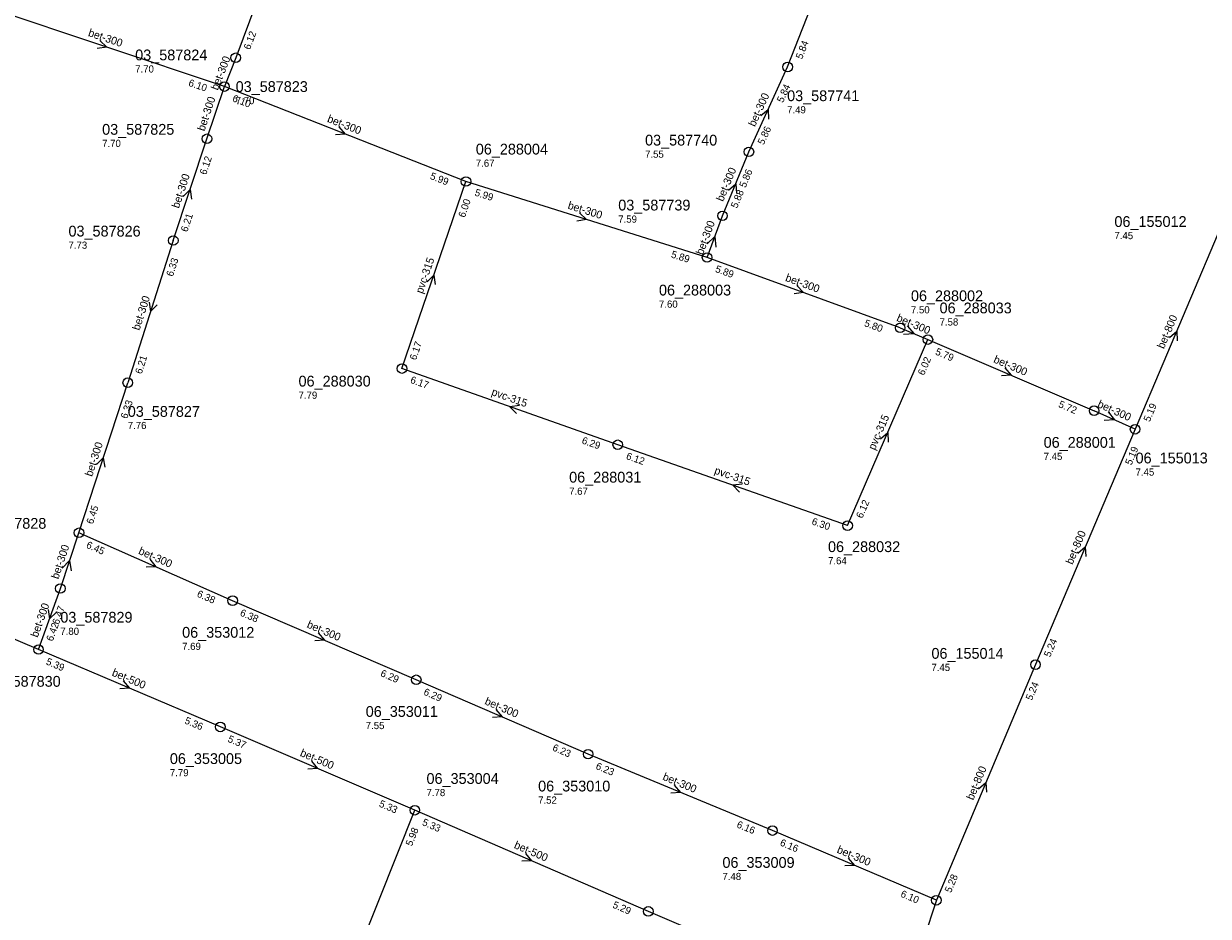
# Model space of a CAD drawing. Header units: metres. Extents: x 165198 to 166142, y 447057 to 448598.
# Tile 6 of 29: x 165412 to 165610, y 447423 to 447572. Entities that reach past the tile are written whole.
import ezdxf

# ---------------------------------------------------------------- set-up
doc = ezdxf.new("R2010")
doc.units = ezdxf.units.M

msp = doc.modelspace()

# ---------------------------------------------------------------- linework, layer by layer
at = {"layer": 'CON_BxH300x300mm', "linetype": 'Continuous'}
for points in [[(165539.438, 447564.301), (165549.055, 447588.837)], [(165454.302, 447584.665), (165447.261, 447565.835)], [(165445.392, 447561.027), (165406.066, 447574.168)], [(165447.261, 447565.835), (165445.392, 447561.027)], [(165532.974, 447550.139), (165539.438, 447564.301)], [(165442.458, 447552.323), (165445.392, 447561.027)], [(165485.716, 447545.182), (165445.392, 447561.027)], [(165436.841, 447535.34), (165442.458, 447552.323)], [(165528.562, 447539.455), (165532.974, 447550.139)], [(165525.989, 447532.496), (165485.716, 447545.182)], [(165525.989, 447532.496), (165528.562, 447539.455)], [(165436.841, 447535.34), (165429.239, 447511.602)], [(165558.23, 447520.761), (165525.989, 447532.496)], [(165558.23, 447520.761), (165562.859, 447518.796)], [(165562.859, 447518.796), (165590.624, 447506.928)], [(165421.089, 447486.553), (165429.239, 447511.602)], [(165597.457, 447503.833), (165590.624, 447506.928)], [(165417.98, 447477.246), (165421.089, 447486.553)], [(165446.754, 447475.215), (165421.089, 447486.553)], [(165414.342, 447467.064), (165417.98, 447477.246)], [(165477.409, 447462.01), (165446.754, 447475.215)], [(165506.121, 447449.589), (165477.409, 447462.01)], [(165536.909, 447436.836), (165506.121, 447449.589)], [(165458.921, 447394.476), (165477.179, 447440.244)], [(165564.272, 447425.214), (165536.909, 447436.836)]]:
    msp.add_lwpolyline(points, dxfattribs=at)
at = {"layer": 'CON_BxH315x315mm', "linetype": 'Continuous'}
for points in [[(165475.033, 447513.961), (165485.716, 447545.182)], [(165549.454, 447487.741), (165562.859, 447518.796)], [(165511.067, 447501.238), (165475.033, 447513.961)], [(165549.454, 447487.741), (165511.067, 447501.238)]]:
    msp.add_lwpolyline(points, dxfattribs=at)
at = {"layer": 'CON_BxH500x500mm', "linetype": 'Continuous'}
for points in [[(165414.342, 447467.064), (165395.183, 447475.168)], [(165444.703, 447454.137), (165414.342, 447467.064)], [(165477.179, 447440.244), (165444.703, 447454.137)], [(165516.176, 447423.351), (165477.179, 447440.244)], [(165557.796, 447405.522), (165516.176, 447423.351)]]:
    msp.add_lwpolyline(points, dxfattribs=at)
at = {"layer": 'CON_BxH800x800mm', "linetype": 'Continuous'}
for points in [[(165611.355, 447536.546), (165597.457, 447503.833)], [(165597.457, 447503.833), (165580.83, 447464.545)], [(165580.83, 447464.545), (165564.272, 447425.214)], [(165564.272, 447425.214), (165557.796, 447405.522)]]:
    msp.add_lwpolyline(points, dxfattribs=at)
at = {"layer": 'NOD_inspectieput'}
for centre in [(165447.26, 447565.84), (165539.44, 447564.3), (165445.39, 447561.03), (165442.46, 447552.32), (165532.97, 447550.14), (165485.72, 447545.18), (165528.56, 447539.46), (165436.84, 447535.34), (165525.99, 447532.5), (165558.23, 447520.76), (165562.86, 447518.8), (165475.03, 447513.96), (165429.24, 447511.6), (165590.62, 447506.93), (165597.46, 447503.83), (165511.07, 447501.24), (165549.45, 447487.74), (165421.09, 447486.55), (165417.98, 447477.25), (165446.75, 447475.22), (165414.34, 447467.06), (165580.83, 447464.54), (165477.41, 447462.01), (165444.7, 447454.14), (165506.12, 447449.59), (165477.18, 447440.24), (165536.91, 447436.84), (165516.18, 447423.35), (165564.27, 447425.21)]:
    msp.add_circle(centre, 0.8, dxfattribs=at)
at = {"layer": 'PIJL'}
for points in [[(165424.59, 447568.74), (165425.73, 447567.6), (165424.14, 447567.37)], [(165534.95, 447556.21), (165536.21, 447557.22), (165536.26, 447555.61)], [(165464.48, 447554.3), (165465.55, 447553.1), (165463.95, 447552.96)], [(165529.55, 447543.74), (165530.77, 447544.8), (165530.88, 447543.19)], [(165438.51, 447542.69), (165439.65, 447543.83), (165439.88, 447542.24)], [(165504.7, 447539.96), (165505.85, 447538.84), (165504.26, 447538.58)], [(165526, 447534.78), (165527.28, 447535.98), (165527.47, 447534.24)], [(165479.23, 447528.44), (165480.37, 447529.57), (165480.59, 447527.98)], [(165541, 447527.8), (165542.11, 447526.63), (165540.51, 447526.44)], [(165432.79, 447525.06), (165433.04, 447523.47), (165434.16, 447524.62)], [(165559.41, 447521.11), (165560.54, 447519.78), (165558.8, 447519.67)], [(165603.18, 447519.15), (165604.41, 447520.19), (165604.51, 447518.58)], [(165575.7, 447514.09), (165576.74, 447512.86), (165575.13, 447512.77)], [(165494.65, 447507.8), (165493.05, 447507.6), (165494.17, 447506.44)], [(165592.94, 447506.73), (165594.04, 447505.38), (165592.3, 447505.31)], [(165554.92, 447502.23), (165556.16, 447503.27), (165556.25, 447501.66)], [(165424.03, 447497.93), (165425.16, 447499.08), (165425.4, 447497.49)], [(165531.86, 447494.69), (165530.26, 447494.49), (165531.38, 447493.33)], [(165587.92, 447483.14), (165589.14, 447484.19), (165589.25, 447482.58)], [(165418.3, 447480.67), (165419.53, 447481.9), (165419.78, 447480.17)], [(165432.9, 447482.12), (165433.92, 447480.88), (165432.31, 447480.81)], [(165415.97, 447473.75), (165416.16, 447472.16), (165417.32, 447473.27)], [(165461.04, 447469.84), (165462.08, 447468.61), (165460.47, 447468.52)], [(165428.48, 447461.83), (165429.52, 447460.6), (165427.92, 447460.5)], [(165490.73, 447457.03), (165491.77, 447455.8), (165490.16, 447455.71)], [(165459.9, 447448.42), (165460.94, 447447.19), (165459.33, 447447.09)], [(165520.46, 447444.43), (165521.52, 447443.21), (165519.91, 447443.1)], [(165571.33, 447443.83), (165572.55, 447444.88), (165572.66, 447443.27)], [(165495.64, 447433.03), (165496.68, 447431.8), (165495.07, 447431.71)], [(165549.55, 447432.25), (165550.59, 447431.03), (165548.98, 447430.93)]]:
    msp.add_lwpolyline(points, dxfattribs=at)

# ---------------------------------------------------------------- texts
at = {"layer": 'DMM_BxH300x300mm'}
for rotation, p in [(-18.48, (165422.53, 447569.49)), (68.76, (165444.29, 447560.31)), (71.37, (165442.03, 447553.5)), (65.47, (165533.98, 447554.23)), (-21.45, (165462.44, 447555.16)), (71.7, (165437.78, 447540.62)), (67.56, (165528.65, 447541.74)), (-17.48, (165502.62, 447540.68)), (69.71, (165525.28, 447532.83)), (-20, (165538.95, 447528.61)), (72.24, (165431.19, 447520.24)), (-23, (165557.51, 447521.94)), (-23.14, (165573.7, 447515.03)), (-24.37, (165591.06, 447507.59)), (71.98, (165423.29, 447495.84)), (71.53, (165417.64, 447478.72)), (-23.83, (165430.91, 447483.06)), (70.34, (165414.2, 447468.98)), (-23.3, (165459.04, 447470.78)), (-23.39, (165488.73, 447457.97)), (-22.5, (165518.45, 447445.35)), (-23.01, (165547.55, 447433.19))]:
    msp.add_text('bet-300', height=1.3, rotation=rotation, dxfattribs=at).set_placement(p)
at = {"layer": 'DMM_BxH315x315mm'}
for rotation, p in [(71.11, (165478.47, 447526.38)), (-19.45, (165489.87, 447509.55)), (66.65, (165554, 447500.25)), (-19.37, (165527.09, 447496.45))]:
    msp.add_text('pvc-315', height=1.3, rotation=rotation, dxfattribs=at).set_placement(p)
at = {"layer": 'DMM_BxH500x500mm'}
for rotation, p in [(-23.06, (165426.48, 447462.75)), (-23.16, (165457.9, 447449.34)), (-23.42, (165493.64, 447433.97))]:
    msp.add_text('bet-500', height=1.3, rotation=rotation, dxfattribs=at).set_placement(p)
at = {"layer": 'DMM_BxH800x800mm'}
for rotation, p in [(66.98, (165602.27, 447517.15)), (67.06, (165587, 447481.15)), (67.17, (165570.42, 447441.83))]:
    msp.add_text('bet-800', height=1.3, rotation=rotation, dxfattribs=at).set_placement(p)
at = {"layer": 'INV_BxH300x300mm'}
for s, rotation, p in [('6.12', 69.5, (165449.65, 447567.08)), ('5.84', 68.6, (165541.84, 447565.51)), ('6.10', -18.48, (165439.28, 447561.17)), ('5.84', 65.47, (165538.65, 447558.24)), ('6.10', -21.45, (165446.6, 447558.62)), ('5.86', 65.47, (165535.44, 447551.21)), ('6.12', 71.7, (165442.33, 447546.21)), ('5.86', 67.56, (165532.41, 447544.05)), ('5.99', -21.45, (165479.62, 447545.64)), ('5.99', -17.48, (165487.08, 447542.86)), ('5.88', 67.56, (165530.99, 447540.62)), ('6.21', 71.7, (165439.18, 447536.67)), ('5.89', -17.48, (165519.88, 447532.53)), ('6.33', 72.24, (165436.77, 447529.23)), ('5.89', -20, (165527.25, 447530.12)), ('5.80', -20, (165552.13, 447521.07)), ('5.79', -23.14, (165563.99, 447516.35)), ('6.21', 72.24, (165431.56, 447512.96)), ('6.33', 71.98, (165429.14, 447505.49)), ('5.72', -23.14, (165584.55, 447507.57)), ('6.45', 71.98, (165423.42, 447487.9)), ('6.45', -23.83, (165422.19, 447484.1)), ('6.38', -23.83, (165440.68, 447475.93)), ('6.47', 70.34, (165417.71, 447471.14)), ('6.38', -23.3, (165447.88, 447472.77)), ('6.42', 70.34, (165416.71, 447468.34)), ('6.29', -23.3, (165471.33, 447462.67)), ('6.29', -23.39, (165478.53, 447459.56)), ('6.23', -23.39, (165500.05, 447450.26)), ('6.23', -22.5, (165507.28, 447447.16)), ('6.16', -22.5, (165530.82, 447437.41)), ('5.98', 68.25, (165476.69, 447434.15)), ('6.16', -23.01, (165538.05, 447434.4)), ('6.10', -23.01, (165558.19, 447425.84))]:
    msp.add_text(s, height=1.2, rotation=rotation, dxfattribs=at).set_placement(p)
at = {"layer": 'INV_BxH315x315mm'}
for s, rotation, p in [('6.00', 71.11, (165485.53, 447539.07)), ('6.17', 71.11, (165477.38, 447515.27)), ('6.02', 66.65, (165562.2, 447512.72)), ('6.17', -19.45, (165476.32, 447511.6)), ('6.29', -19.45, (165504.96, 447501.49)), ('6.12', -19.37, (165512.36, 447498.88)), ('6.12', 66.65, (165551.9, 447488.86)), ('6.30', -19.37, (165543.35, 447487.98))]:
    msp.add_text(s, height=1.2, rotation=rotation, dxfattribs=at).set_placement(p)
at = {"layer": 'INV_BxH500x500mm'}
for s, rotation, p in [('5.39', -23.06, (165415.48, 447464.62)), ('5.36', -23.06, (165438.62, 447454.77)), ('5.37', -23.16, (165445.83, 447451.7)), ('5.33', -23.16, (165471.1, 447440.89)), ('5.33', -23.42, (165478.3, 447437.8)), ('5.29', -23.42, (165510.1, 447424.02))]:
    msp.add_text(s, height=1.2, rotation=rotation, dxfattribs=at).set_placement(p)
at = {"layer": 'INV_BxH800x800mm'}
for s, rotation, p in [('5.19', 66.98, (165599.9, 447504.97)), ('5.19', 67.06, (165596.84, 447497.75)), ('5.24', 67.06, (165583.27, 447465.69)), ('5.24', 67.17, (165580.22, 447458.46)), ('5.28', 67.17, (165566.71, 447426.36))]:
    msp.add_text(s, height=1.2, rotation=rotation, dxfattribs=at).set_placement(p)
at = {"layer": 'NLV_inspectieput'}
for s, p in [('7.70', (165430.48, 447563.37)), ('7.70', (165447.26, 447558.09)), ('7.49', (165539.35, 447556.56)), ('7.70', (165424.96, 447550.95)), ('7.67', (165487.36, 447547.65)), ('7.55', (165515.63, 447549.15)), ('7.59', (165511.15, 447538.31)), ('7.73', (165419.34, 447533.96)), ('7.45', (165594.01, 447535.56)), ('7.60', (165517.95, 447524.12)), ('7.50', (165560.03, 447523.17)), ('7.58', (165564.81, 447521.14)), ('7.79', (165457.76, 447508.92)), ('7.76', (165429.24, 447503.86)), ('7.45', (165582.19, 447498.7)), ('7.45', (165597.54, 447496.09)), ('7.67', (165502.95, 447492.89)), ('7.64', (165546.18, 447481.29)), ('7.80', (165417.98, 447469.51)), ('7.69', (165438.32, 447466.99)), ('7.45', (165563.45, 447463.48)), ('7.55', (165468.98, 447453.78)), ('7.79', (165436.27, 447445.91)), ('7.78', (165479.13, 447442.59)), ('7.52', (165497.77, 447441.33)), ('7.48', (165528.55, 447428.58))]:
    msp.add_text(s, height=1.2, dxfattribs=at).set_placement(p)
at = {"layer": 'NNR_inspectieput'}
for s, p in [('03_587824', (165430.48, 447565.41)), ('03_587823', (165447.26, 447560.13)), ('03_587741', (165539.35, 447558.6)), ('03_587825', (165424.96, 447552.99)), ('03_587740', (165515.63, 447551.19)), ('06_288004', (165487.36, 447549.69)), ('03_587739', (165511.15, 447540.35)), ('06_155012', (165594.01, 447537.6)), ('03_587826', (165419.34, 447536)), ('06_288003', (165517.95, 447526.16)), ('06_288002', (165560.03, 447525.21)), ('06_288033', (165564.81, 447523.18)), ('06_288030', (165457.76, 447510.96)), ('03_587827', (165429.24, 447505.9)), ('06_288001', (165582.19, 447500.74)), ('06_155013', (165597.54, 447498.13)), ('06_288031', (165502.95, 447494.93)), ('03_587828', (165403.59, 447487.22)), ('06_288032', (165546.18, 447483.33)), ('03_587829', (165417.98, 447471.55)), ('06_353012', (165438.32, 447469.03)), ('06_155014', (165563.45, 447465.52)), ('03_587830', (165405.99, 447460.85)), ('06_353011', (165468.98, 447455.82)), ('06_353005', (165436.27, 447447.95)), ('06_353004', (165479.13, 447444.63)), ('06_353010', (165497.77, 447443.37)), ('06_353009', (165528.55, 447430.62))]:
    msp.add_text(s, height=1.8, dxfattribs=at).set_placement(p)

doc.saveas('drawing.dxf')
